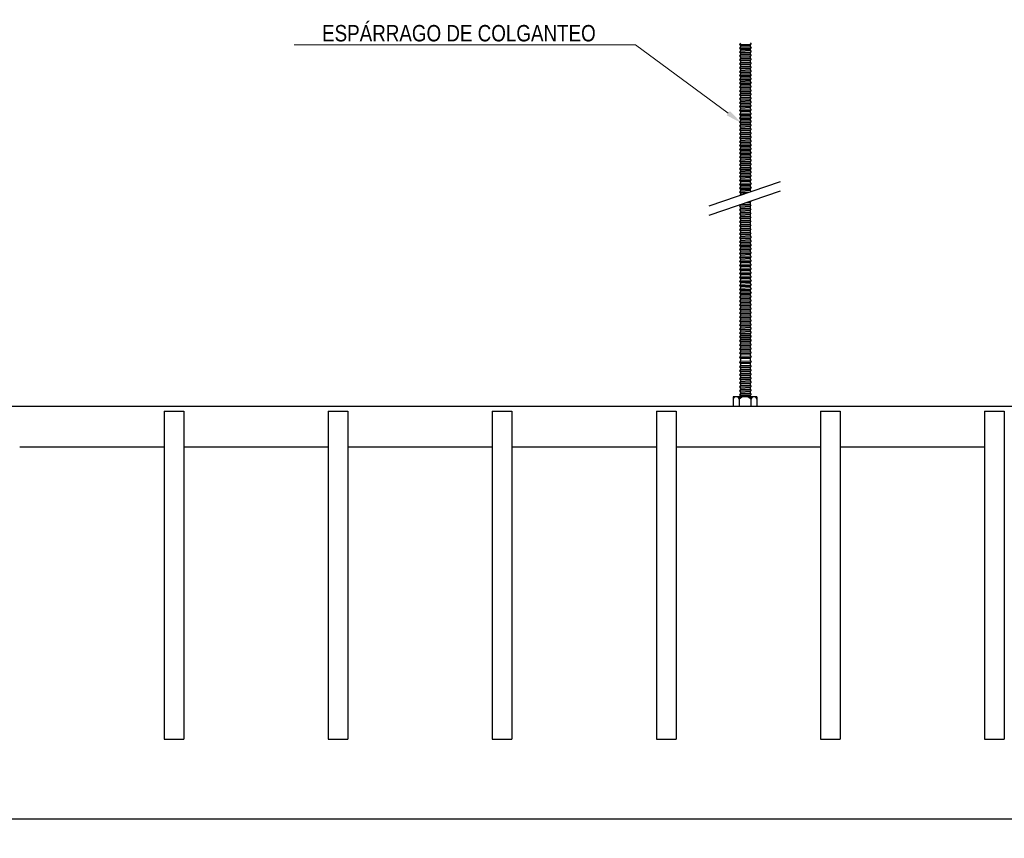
# Model space of a CAD drawing. Header units: millimetres. Extents: x 2538 to 24562, y 4449 to 23795.
# Tile 28 of 256: x 3286 to 3886, y 9633 to 10132. Entities that reach past the tile are written whole.
import ezdxf
from ezdxf import colors
from ezdxf.entities.mleader import LeaderData, LeaderLine
from ezdxf.math import Vec2, Vec3

# ---------------------------------------------------------------- set-up
doc = ezdxf.new("R2010")
doc.units = ezdxf.units.MM
doc.header["$PDMODE"] = 3
doc.linetypes.add('HIDDEN', pattern=[0.375, 0.25, -0.125])
doc.layers.add('_HD_tornillo', color=30, linetype='Continuous')
doc.layers.add('HD021_Text', color=2, linetype='Continuous', lineweight=9)
doc.layers.add('Make2D$Visible$Curves', color=7, linetype='Continuous', true_color=0x000000)
doc.layers.add('MEDIDAS', color=1, linetype='Continuous', true_color=0xff0000)
doc.styles.add('Arial Narrow', font='ARIALN.TTF')
doc.dimstyles.new('HD_DIM', dxfattribs={"dimtxt": 8, "dimasz": 2, "dimexe": 1, "dimexo": 0, "dimgap": 2, "dimtad": 0, "dimdec": 0, "dimzin": 0, "dimdsep": 46, "dimtxsty": 'Standard', "dimcen": 0, "dimclrd": 256, "dimclre": 251, "dimclrt": 7, "dimadec": 0, "dimazin": 0, "dimtp": 0.05, "dimtm": 0.05, "dimtfac": 0.6, "dimtdec": 0, "dimtofl": 0, "dimtmove": 0, "dimatfit": 3, "dimfxl": 1, "dimtolj": 2, "dimtzin": 0, "dimarcsym": 0})

# ---------------------------------------------------------------- blocks, each defined once
blk = doc.blocks.new('*D40')
at = {"layer": 'Defpoints', "color": 0, "transparency": 16777216}
for p in [(2879.65, 9693.57), (5279.65, 9693.57), (5279.65, 9645.16)]:
    blk.add_point(p, dxfattribs=at)
at = {"layer": 'MEDIDAS', "color": 251, "linetype": 'HIDDEN', "lineweight": -2, "transparency": 16777216}
for p, q in [((2879.65, 9693.57), (2879.65, 9644.16)), ((5279.65, 9693.57), (5279.65, 9644.16))]:
    blk.add_line(p, q, dxfattribs=at)
at = {"layer": 'MEDIDAS', "lineweight": -2, "transparency": 16777216}
for p, q in [((2881.65, 9645.16), (4052.32, 9645.16)), ((5277.65, 9645.16), (4106.99, 9645.16))]:
    blk.add_line(p, q, dxfattribs=at)
at = {"layer": 'MEDIDAS', "transparency": 16777216}
for points in [[(2881.65, 9645.49), (2881.65, 9644.82), (2879.65, 9645.16)], [(5277.65, 9645.49), (5277.65, 9644.82), (5279.65, 9645.16)]]:
    blk.add_solid(points, dxfattribs=at)
at = {"layer": 'MEDIDAS', "color": 7, "transparency": 16777216, "insert": (4079.65, 9645.16), "char_height": 8, "attachment_point": 5}
blk.add_mtext('\\A2;2400 mm', dxfattribs=at)

msp = doc.modelspace()

# ---------------------------------------------------------------- linework, layer by layer
at = {"layer": '_HD_tornillo'}
for p, q in [((3724.82, 10117.83), (3724.22, 10117.01)), ((3724.22, 10117.01), (3731.32, 10117.18)), ((3724.22, 10117.01), (3724.82, 10116.33)), ((3724.82, 10116.33), (3730.81, 10116.56)), ((3724.82, 10116.33), (3724.82, 10115.44)), ((3730.81, 10116.56), (3731.32, 10117.18)), ((3730.81, 10116.56), (3730.81, 10115.68)), ((3730.82, 10118.06), (3731.32, 10117.18)), ((3724.82, 10115.44), (3724.22, 10114.63)), ((3724.22, 10114.63), (3731.32, 10114.8)), ((3724.22, 10114.63), (3724.82, 10113.95)), ((3724.82, 10113.16), (3724.22, 10112.35)), ((3724.22, 10112.35), (3731.32, 10112.51)), ((3724.22, 10112.35), (3724.82, 10111.66)), ((3724.82, 10110.8), (3724.22, 10109.99)), ((3724.22, 10109.99), (3731.32, 10110.16)), ((3724.82, 10115.44), (3730.81, 10115.68)), ((3724.82, 10113.95), (3730.81, 10114.18)), ((3724.82, 10113.95), (3724.82, 10113.16)), ((3724.82, 10113.16), (3730.81, 10113.4)), ((3724.82, 10111.66), (3730.81, 10111.9)), ((3724.82, 10111.66), (3724.82, 10110.8)), ((3724.82, 10110.8), (3730.81, 10111.04)), ((3730.81, 10114.18), (3731.32, 10114.8)), ((3730.81, 10114.18), (3730.81, 10113.4)), ((3730.81, 10111.9), (3731.32, 10112.51)), ((3730.81, 10111.9), (3730.81, 10111.04)), ((3730.81, 10109.54), (3731.32, 10110.16)), ((3730.82, 10115.68), (3731.32, 10114.8)), ((3730.82, 10113.4), (3731.32, 10112.51)), ((3730.82, 10111.04), (3731.32, 10110.16)), ((3724.22, 10109.99), (3724.82, 10109.31)), ((3724.82, 10108.44), (3724.22, 10107.62)), ((3724.22, 10107.62), (3731.32, 10107.79)), ((3724.22, 10107.62), (3724.82, 10106.94)), ((3724.82, 10106.02), (3724.22, 10105.21)), ((3724.22, 10105.21), (3731.32, 10105.38)), ((3724.22, 10105.21), (3724.82, 10104.53)), ((3724.82, 10109.31), (3730.81, 10109.54)), ((3724.82, 10109.31), (3724.82, 10108.44)), ((3724.82, 10108.44), (3730.81, 10108.67)), ((3724.82, 10106.94), (3730.81, 10107.17)), ((3724.82, 10106.94), (3724.82, 10106.02)), ((3724.82, 10106.02), (3730.81, 10106.26)), ((3724.82, 10104.53), (3730.81, 10104.76)), ((3724.82, 10104.53), (3724.82, 10103.61)), ((3730.81, 10109.54), (3730.81, 10108.67)), ((3730.81, 10107.17), (3731.32, 10107.79)), ((3730.81, 10107.17), (3730.81, 10106.26)), ((3730.81, 10104.76), (3731.32, 10105.38)), ((3730.81, 10104.76), (3730.81, 10103.85)), ((3730.82, 10108.67), (3731.32, 10107.79)), ((3730.82, 10106.26), (3731.32, 10105.38)), ((3724.82, 10103.61), (3724.22, 10102.8)), ((3724.22, 10102.8), (3731.32, 10102.96)), ((3724.22, 10102.8), (3724.82, 10102.11)), ((3724.82, 10101.2), (3724.22, 10100.38)), ((3724.22, 10100.38), (3731.32, 10100.55)), ((3724.22, 10100.38), (3724.82, 10099.7)), ((3724.82, 10098.79), (3724.22, 10097.97)), ((3724.22, 10097.97), (3731.32, 10098.14)), ((3724.82, 10103.61), (3730.81, 10103.85)), ((3724.82, 10102.11), (3730.81, 10102.35)), ((3724.82, 10102.11), (3724.82, 10101.2)), ((3724.82, 10101.2), (3730.81, 10101.43)), ((3724.82, 10099.7), (3730.81, 10099.94)), ((3724.82, 10099.7), (3724.82, 10098.79)), ((3724.82, 10098.79), (3730.81, 10099.02)), ((3730.81, 10102.35), (3731.32, 10102.96)), ((3730.81, 10102.35), (3730.81, 10101.43)), ((3730.81, 10099.94), (3731.32, 10100.55)), ((3730.81, 10099.94), (3730.81, 10099.02)), ((3730.81, 10097.52), (3731.32, 10098.14)), ((3730.82, 10103.85), (3731.32, 10102.96)), ((3730.82, 10101.44), (3731.32, 10100.55)), ((3730.82, 10099.03), (3731.32, 10098.14)), ((3724.22, 10097.97), (3724.82, 10097.29)), ((3724.82, 10096.41), (3724.22, 10095.59)), ((3724.22, 10095.59), (3731.32, 10095.76)), ((3724.22, 10095.59), (3724.82, 10094.91)), ((3724.82, 10094.12), (3724.22, 10093.31)), ((3724.22, 10093.31), (3731.32, 10093.48)), ((3724.22, 10093.31), (3724.82, 10092.63)), ((3724.82, 10097.29), (3730.81, 10097.52)), ((3724.82, 10097.29), (3724.82, 10096.41)), ((3724.82, 10096.41), (3730.81, 10096.64)), ((3724.82, 10094.91), (3730.81, 10095.14)), ((3724.82, 10094.91), (3724.82, 10094.12)), ((3724.82, 10094.12), (3730.81, 10094.36)), ((3724.82, 10092.63), (3730.81, 10092.86)), ((3724.82, 10092.63), (3724.82, 10091.77)), ((3724.82, 10091.77), (3730.81, 10092)), ((3730.81, 10097.52), (3730.81, 10096.64)), ((3730.81, 10095.14), (3731.32, 10095.76)), ((3730.81, 10095.14), (3730.81, 10094.36)), ((3730.81, 10092.86), (3731.32, 10093.48)), ((3730.81, 10092.86), (3730.81, 10092)), ((3730.82, 10096.64), (3731.32, 10095.76)), ((3730.82, 10094.36), (3731.32, 10093.48)), ((3730.82, 10092), (3731.32, 10091.12)), ((3724.82, 10091.77), (3724.22, 10090.95)), ((3724.22, 10090.95), (3731.32, 10091.12)), ((3724.22, 10090.95), (3724.82, 10090.27)), ((3724.82, 10089.4), (3724.22, 10088.58)), ((3724.22, 10088.58), (3731.32, 10088.75)), ((3724.22, 10088.58), (3724.82, 10087.9)), ((3724.82, 10087.13), (3724.22, 10086.31)), ((3724.22, 10086.31), (3731.32, 10086.48)), ((3724.22, 10086.31), (3724.82, 10085.63)), ((3724.82, 10090.27), (3730.81, 10090.5)), ((3724.82, 10090.27), (3724.82, 10089.4)), ((3724.82, 10089.4), (3730.81, 10089.63)), ((3724.82, 10087.9), (3730.81, 10088.13)), ((3724.82, 10087.9), (3724.82, 10087.13)), ((3724.82, 10087.13), (3730.81, 10087.36)), ((3730.81, 10090.5), (3731.32, 10091.12)), ((3730.81, 10090.5), (3730.81, 10089.63)), ((3730.81, 10088.13), (3731.32, 10088.75)), ((3730.81, 10088.13), (3730.81, 10087.36)), ((3730.81, 10085.87), (3731.32, 10086.48)), ((3730.82, 10089.63), (3731.32, 10088.75)), ((3730.82, 10087.37), (3731.32, 10086.48)), ((3724.82, 10084.59), (3724.22, 10083.78)), ((3724.22, 10083.78), (3731.32, 10083.95)), ((3724.22, 10083.78), (3724.82, 10083.1)), ((3724.82, 10082.31), (3724.22, 10081.49)), ((3724.22, 10081.49), (3731.32, 10081.66)), ((3724.22, 10081.49), (3724.82, 10080.81)), ((3724.82, 10085.63), (3730.81, 10085.87)), ((3724.82, 10085.63), (3724.82, 10084.59)), ((3724.82, 10084.59), (3730.81, 10084.83)), ((3724.82, 10083.1), (3730.81, 10083.33)), ((3724.82, 10083.1), (3724.82, 10082.31)), ((3724.82, 10082.31), (3730.81, 10082.54)), ((3724.82, 10080.81), (3730.81, 10081.05)), ((3724.82, 10080.81), (3724.82, 10079.95)), ((3724.82, 10079.95), (3730.81, 10080.19)), ((3730.81, 10085.87), (3730.81, 10084.83)), ((3730.81, 10083.33), (3731.32, 10083.95)), ((3730.81, 10083.33), (3730.81, 10082.54)), ((3730.81, 10081.05), (3731.32, 10081.66)), ((3730.81, 10081.05), (3730.81, 10080.19)), ((3730.82, 10084.83), (3731.32, 10083.95)), ((3730.82, 10082.55), (3731.32, 10081.66)), ((3730.82, 10080.19), (3731.32, 10079.31)), ((3724.82, 10079.95), (3724.22, 10079.14)), ((3724.22, 10079.14), (3731.32, 10079.31)), ((3724.22, 10079.14), (3724.82, 10078.46)), ((3724.82, 10077.59), (3724.22, 10076.77)), ((3724.22, 10076.77), (3731.32, 10076.94)), ((3724.22, 10076.77), (3724.82, 10076.09)), ((3724.82, 10075.17), (3724.22, 10074.36)), ((3724.22, 10074.36), (3731.32, 10074.53)), ((3724.22, 10074.36), (3724.82, 10073.68)), ((3724.82, 10078.46), (3730.81, 10078.69)), ((3724.82, 10078.46), (3724.82, 10077.59)), ((3724.82, 10077.59), (3730.81, 10077.82)), ((3724.82, 10076.09), (3730.81, 10076.32)), ((3724.82, 10076.09), (3724.82, 10075.17)), ((3724.82, 10075.17), (3730.81, 10075.41)), ((3730.81, 10078.69), (3731.32, 10079.31)), ((3730.81, 10078.69), (3730.81, 10077.82)), ((3730.81, 10076.32), (3731.32, 10076.94)), ((3730.81, 10076.32), (3730.81, 10075.41)), ((3730.81, 10073.91), (3731.32, 10074.53)), ((3730.82, 10077.82), (3731.32, 10076.94)), ((3730.82, 10075.41), (3731.32, 10074.53)), ((3724.82, 10072.79), (3724.22, 10071.97)), ((3724.22, 10071.97), (3731.32, 10072.14)), ((3724.22, 10071.97), (3724.82, 10071.29)), ((3724.82, 10070.51), (3724.22, 10069.69)), ((3724.22, 10069.69), (3731.32, 10069.86)), ((3724.22, 10069.69), (3724.82, 10069.01)), ((3724.82, 10068.15), (3724.22, 10067.33)), ((3724.82, 10073.68), (3730.81, 10073.91)), ((3724.82, 10073.68), (3724.82, 10072.79)), ((3724.82, 10072.79), (3730.81, 10073.02)), ((3724.82, 10071.29), (3730.81, 10071.53)), ((3724.82, 10071.29), (3724.82, 10070.51)), ((3724.82, 10070.51), (3730.81, 10070.74)), ((3724.82, 10069.01), (3730.81, 10069.24)), ((3724.82, 10069.01), (3724.82, 10068.15)), ((3724.82, 10068.15), (3730.81, 10068.38)), ((3730.81, 10073.91), (3730.81, 10073.02)), ((3730.81, 10071.53), (3731.32, 10072.14)), ((3730.81, 10071.53), (3730.81, 10070.74)), ((3730.81, 10069.24), (3731.32, 10069.86)), ((3730.81, 10069.24), (3730.81, 10068.38)), ((3730.82, 10073.03), (3731.32, 10072.14)), ((3730.82, 10070.75), (3731.32, 10069.86)), ((3730.82, 10068.39), (3731.32, 10067.5)), ((3724.22, 10067.33), (3731.32, 10067.5)), ((3724.22, 10067.33), (3724.82, 10066.65)), ((3724.82, 10065.78), (3724.22, 10064.97)), ((3724.22, 10064.97), (3731.32, 10065.13)), ((3724.22, 10064.97), (3724.82, 10064.28)), ((3724.82, 10063.37), (3724.22, 10062.55)), ((3724.22, 10062.55), (3731.32, 10062.72)), ((3724.22, 10062.55), (3724.82, 10061.87)), ((3724.82, 10066.65), (3730.81, 10066.89)), ((3724.82, 10066.65), (3724.82, 10065.78)), ((3724.82, 10065.78), (3730.81, 10066.02)), ((3724.82, 10064.28), (3730.81, 10064.52)), ((3724.82, 10064.28), (3724.82, 10063.37)), ((3724.82, 10063.37), (3730.81, 10063.6)), ((3724.82, 10061.87), (3730.81, 10062.11)), ((3730.81, 10066.89), (3731.32, 10067.5)), ((3730.81, 10066.89), (3730.81, 10066.02)), ((3730.81, 10064.52), (3731.32, 10065.13)), ((3730.81, 10064.52), (3730.81, 10063.6)), ((3730.81, 10062.11), (3731.32, 10062.72)), ((3730.81, 10062.11), (3730.81, 10061.19)), ((3730.82, 10066.02), (3731.32, 10065.13)), ((3730.82, 10063.61), (3731.32, 10062.72)), ((3724.82, 10060.96), (3724.22, 10060.14)), ((3724.22, 10060.14), (3731.32, 10060.31)), ((3724.22, 10060.14), (3724.82, 10059.46)), ((3724.82, 10058.55), (3724.22, 10057.73)), ((3724.22, 10057.73), (3731.32, 10057.9)), ((3724.22, 10057.73), (3724.82, 10057.05)), ((3724.82, 10056.14), (3724.22, 10055.32)), ((3724.82, 10061.87), (3724.82, 10060.96)), ((3724.82, 10060.96), (3730.81, 10061.19)), ((3724.82, 10059.46), (3730.81, 10059.69)), ((3724.82, 10059.46), (3724.82, 10058.55)), ((3724.82, 10058.55), (3730.81, 10058.78)), ((3724.82, 10057.05), (3730.81, 10057.28)), ((3724.82, 10057.05), (3724.82, 10056.14)), ((3724.82, 10056.14), (3730.81, 10056.37)), ((3730.81, 10059.69), (3731.32, 10060.31)), ((3730.81, 10059.69), (3730.81, 10058.78)), ((3730.81, 10057.28), (3731.32, 10057.9)), ((3730.81, 10057.28), (3730.81, 10056.37)), ((3730.82, 10061.2), (3731.32, 10060.31)), ((3730.82, 10058.78), (3731.32, 10057.9)), ((3730.82, 10056.37), (3731.32, 10055.49)), ((3724.22, 10055.32), (3731.32, 10055.49)), ((3724.22, 10055.32), (3724.82, 10054.64)), ((3724.82, 10053.75), (3724.22, 10052.94)), ((3724.22, 10052.94), (3731.32, 10053.11)), ((3724.22, 10052.94), (3724.82, 10052.26)), ((3724.82, 10051.47), (3724.22, 10050.65)), ((3724.22, 10050.65), (3731.32, 10050.82)), ((3724.22, 10050.65), (3724.82, 10049.97)), ((3724.82, 10054.64), (3730.81, 10054.87)), ((3724.82, 10054.64), (3724.82, 10053.75)), ((3724.82, 10053.75), (3730.81, 10053.99)), ((3724.82, 10052.26), (3730.81, 10052.49)), ((3724.82, 10052.26), (3724.82, 10051.47)), ((3724.82, 10051.47), (3730.81, 10051.7)), ((3724.82, 10049.97), (3730.81, 10050.21)), ((3730.81, 10054.87), (3731.32, 10055.49)), ((3730.81, 10054.87), (3730.81, 10053.99)), ((3730.81, 10052.49), (3731.32, 10053.11)), ((3730.81, 10052.49), (3730.81, 10051.7)), ((3730.81, 10050.21), (3731.32, 10050.82)), ((3730.81, 10050.21), (3730.81, 10049.35)), ((3730.82, 10053.99), (3731.32, 10053.11)), ((3730.82, 10051.71), (3731.32, 10050.82)), ((3724.82, 10049.11), (3724.22, 10048.3)), ((3724.22, 10048.3), (3731.32, 10048.46)), ((3724.22, 10048.3), (3724.82, 10047.61)), ((3724.82, 10046.74), (3724.22, 10045.93)), ((3724.22, 10045.93), (3731.32, 10046.1)), ((3724.22, 10045.93), (3724.82, 10045.25)), ((3724.82, 10044.48), (3724.22, 10043.66)), ((3724.82, 10049.97), (3724.82, 10049.11)), ((3724.82, 10049.11), (3730.81, 10049.35)), ((3724.82, 10047.61), (3730.81, 10047.85)), ((3724.82, 10047.61), (3724.82, 10046.74)), ((3724.82, 10046.74), (3730.81, 10046.98)), ((3724.82, 10045.25), (3730.81, 10045.48)), ((3724.82, 10045.25), (3724.82, 10044.48)), ((3724.82, 10044.48), (3730.81, 10044.71)), ((3730.81, 10047.85), (3731.32, 10048.46)), ((3730.81, 10047.85), (3730.81, 10046.98)), ((3730.81, 10045.48), (3731.32, 10046.1)), ((3730.81, 10045.48), (3730.81, 10044.71)), ((3730.82, 10049.35), (3731.32, 10048.46)), ((3730.82, 10046.98), (3731.32, 10046.1)), ((3730.82, 10044.71), (3731.32, 10043.83)), ((3724.22, 10043.66), (3731.32, 10043.83)), ((3724.22, 10043.66), (3724.82, 10042.98)), ((3724.82, 10041.94), (3724.22, 10041.12)), ((3724.22, 10041.12), (3731.32, 10041.29)), ((3724.22, 10041.12), (3724.82, 10040.44)), ((3724.82, 10039.66), (3724.22, 10038.84)), ((3724.22, 10038.84), (3731.32, 10039.01)), ((3724.22, 10038.84), (3724.82, 10038.16)), ((3724.82, 10042.98), (3730.81, 10043.21)), ((3724.82, 10042.98), (3724.82, 10041.94)), ((3724.82, 10041.94), (3730.81, 10042.17)), ((3724.82, 10040.44), (3730.81, 10040.68)), ((3724.82, 10040.44), (3724.82, 10039.66)), ((3724.82, 10039.66), (3730.81, 10039.89)), ((3724.82, 10038.16), (3730.81, 10038.39)), ((3724.82, 10038.16), (3724.82, 10037.3)), ((3730.81, 10043.21), (3731.32, 10043.83)), ((3730.81, 10043.21), (3730.81, 10042.17)), ((3730.81, 10040.68), (3731.32, 10041.29)), ((3730.81, 10040.68), (3730.81, 10039.89)), ((3730.81, 10038.39), (3731.32, 10039.01)), ((3730.81, 10038.39), (3730.81, 10037.53)), ((3730.82, 10042.18), (3731.32, 10041.29)), ((3730.82, 10039.9), (3731.32, 10039.01)), ((3705.76, 10018.55), (3749.28, 10033.55)), ((3724.82, 10037.3), (3724.22, 10036.48)), ((3724.22, 10036.48), (3731.32, 10036.65)), ((3724.22, 10036.48), (3724.82, 10035.8)), ((3724.82, 10034.93), (3724.22, 10034.12)), ((3724.22, 10034.12), (3731.32, 10034.28)), ((3724.22, 10034.12), (3724.82, 10033.43)), ((3724.82, 10032.52), (3724.22, 10031.7)), ((3724.82, 10037.3), (3730.81, 10037.53)), ((3724.82, 10035.8), (3730.81, 10036.04)), ((3724.82, 10035.8), (3724.82, 10034.93)), ((3724.82, 10034.93), (3730.81, 10035.17)), ((3724.82, 10033.43), (3730.81, 10033.67)), ((3724.82, 10033.43), (3724.82, 10032.52)), ((3724.82, 10032.52), (3730.81, 10032.75)), ((3730.81, 10036.04), (3731.32, 10036.65)), ((3730.81, 10036.04), (3730.81, 10035.17)), ((3730.81, 10033.67), (3731.32, 10034.28)), ((3730.81, 10033.67), (3730.81, 10032.75)), ((3730.82, 10037.54), (3731.32, 10036.65)), ((3730.82, 10035.17), (3731.32, 10034.28)), ((3730.82, 10032.76), (3731.32, 10031.87)), ((3705.76, 10012.88), (3749.28, 10027.88)), ((3724.22, 10031.7), (3731.32, 10031.87)), ((3724.22, 10031.7), (3724.82, 10031.02)), ((3724.82, 10030.14), (3724.22, 10029.32)), ((3724.22, 10029.32), (3731.32, 10029.49)), ((3724.22, 10029.32), (3724.82, 10028.64)), ((3724.82, 10027.86), (3724.22, 10027.04)), ((3724.22, 10027.04), (3730.85, 10027.2)), ((3724.22, 10027.04), (3724.82, 10026.36)), ((3724.82, 10031.02), (3730.81, 10031.26)), ((3724.82, 10031.02), (3724.82, 10030.14)), ((3724.82, 10030.14), (3730.81, 10030.37)), ((3724.82, 10028.64), (3730.81, 10028.87)), ((3724.82, 10028.64), (3724.82, 10027.86)), ((3724.82, 10027.86), (3730.81, 10028.09)), ((3724.82, 10026.36), (3728.87, 10026.52)), ((3724.82, 10026.36), (3724.82, 10025.5)), ((3730.81, 10031.26), (3731.32, 10031.87)), ((3730.81, 10031.26), (3730.81, 10030.37)), ((3730.81, 10028.87), (3731.32, 10029.49)), ((3730.81, 10028.87), (3730.81, 10028.09)), ((3730.82, 10030.37), (3731.32, 10029.49)), ((3730.82, 10028.09), (3731.25, 10027.33)), ((3724.82, 10025.5), (3724.45, 10024.99)), ((3724.82, 10025.5), (3726.06, 10025.54)), ((3727.9, 10020.51), (3730.76, 10020.58)), ((3729.79, 10021.16), (3731.27, 10021.2)), ((3730.76, 10020.58), (3731.27, 10021.2)), ((3730.76, 10020.58), (3730.76, 10019.64)), ((3731.05, 10021.59), (3731.27, 10021.2)), ((3724.79, 10019.42), (3724.19, 10018.6)), ((3724.19, 10018.6), (3731.29, 10018.77)), ((3724.19, 10018.6), (3724.79, 10017.92)), ((3724.8, 10016.99), (3724.2, 10016.17)), ((3724.2, 10016.17), (3731.29, 10016.34)), ((3724.2, 10016.17), (3724.8, 10015.49)), ((3724.8, 10014.55), (3724.2, 10013.74)), ((3724.79, 10019.42), (3730.78, 10019.65)), ((3724.79, 10017.92), (3730.78, 10018.15)), ((3724.79, 10017.92), (3724.79, 10016.98)), ((3724.8, 10016.99), (3730.79, 10017.22)), ((3724.8, 10015.49), (3730.79, 10015.72)), ((3724.8, 10015.49), (3724.8, 10014.55)), ((3724.8, 10014.55), (3730.79, 10014.79)), ((3730.78, 10018.15), (3731.29, 10018.77)), ((3730.78, 10018.15), (3730.78, 10017.22)), ((3730.79, 10019.65), (3731.29, 10018.77)), ((3730.79, 10015.72), (3731.29, 10016.34)), ((3730.79, 10015.72), (3730.79, 10014.79)), ((3730.8, 10017.22), (3731.29, 10016.34)), ((3730.8, 10014.79), (3731.29, 10013.9)), ((3724.2, 10013.74), (3731.29, 10013.9)), ((3724.2, 10013.74), (3724.8, 10013.05)), ((3724.8, 10012.14), (3724.2, 10011.32)), ((3724.2, 10011.32), (3731.29, 10011.49)), ((3724.2, 10011.32), (3724.8, 10010.64)), ((3724.8, 10009.73), (3724.2, 10008.91)), ((3724.2, 10008.91), (3731.29, 10009.08)), ((3724.2, 10008.91), (3724.8, 10008.23)), ((3724.8, 10013.05), (3730.79, 10013.29)), ((3724.8, 10013.05), (3724.8, 10012.14)), ((3724.8, 10012.14), (3730.79, 10012.37)), ((3724.8, 10010.64), (3730.79, 10010.88)), ((3724.8, 10010.64), (3724.8, 10009.73)), ((3724.8, 10009.73), (3730.79, 10009.96)), ((3724.8, 10008.23), (3730.79, 10008.46)), ((3724.8, 10008.23), (3724.8, 10007.3)), ((3730.79, 10013.29), (3731.29, 10013.9)), ((3730.79, 10013.29), (3730.79, 10012.37)), ((3730.79, 10010.88), (3731.29, 10011.49)), ((3730.79, 10010.88), (3730.79, 10009.96)), ((3730.79, 10008.46), (3731.29, 10009.08)), ((3730.79, 10008.46), (3730.79, 10007.53)), ((3730.8, 10012.38), (3731.29, 10011.49)), ((3730.8, 10009.97), (3731.29, 10009.08)), ((3724.8, 10007.3), (3724.2, 10006.48)), ((3724.2, 10006.48), (3731.29, 10006.65)), ((3724.2, 10006.48), (3724.8, 10005.8)), ((3724.8, 10004.88), (3724.2, 10004.07)), ((3724.2, 10004.07), (3731.29, 10004.24)), ((3724.2, 10004.07), (3724.8, 10003.39)), ((3724.8, 10002.45), (3724.2, 10001.63)), ((3724.8, 10007.3), (3730.79, 10007.53)), ((3724.8, 10005.8), (3730.79, 10006.03)), ((3724.8, 10005.8), (3724.8, 10004.88)), ((3724.8, 10004.88), (3730.79, 10005.12)), ((3724.8, 10003.39), (3730.79, 10003.62)), ((3724.8, 10003.39), (3724.8, 10002.45)), ((3724.8, 10002.45), (3730.79, 10002.68)), ((3730.79, 10006.03), (3731.29, 10006.65)), ((3730.79, 10006.03), (3730.79, 10005.12)), ((3730.79, 10003.62), (3731.29, 10004.24)), ((3730.79, 10003.62), (3730.79, 10002.68)), ((3730.8, 10007.53), (3731.29, 10006.65)), ((3730.8, 10005.12), (3731.29, 10004.24)), ((3730.8, 10002.69), (3731.29, 10001.8)), ((3724.2, 10001.63), (3731.29, 10001.8)), ((3724.2, 10001.63), (3724.8, 10000.95)), ((3724.82, 10000.04), (3724.21, 9999.23)), ((3724.21, 9999.23), (3731.31, 9999.4)), ((3724.21, 9999.23), (3724.82, 9998.55)), ((3724.82, 9997.61), (3724.21, 9996.79)), ((3724.21, 9996.79), (3731.31, 9996.96)), ((3724.21, 9996.79), (3724.82, 9996.11)), ((3724.8, 10000.95), (3730.79, 10001.19)), ((3724.8, 10000.95), (3724.8, 10000.04)), ((3724.82, 10000.04), (3730.81, 10000.28)), ((3724.82, 9998.55), (3730.81, 9998.78)), ((3724.82, 9998.55), (3724.82, 9997.61)), ((3724.82, 9997.61), (3730.81, 9997.84)), ((3724.82, 9996.11), (3730.81, 9996.35)), ((3724.82, 9996.11), (3724.82, 9995.2)), ((3730.79, 10001.19), (3731.29, 10001.8)), ((3730.79, 10001.19), (3730.79, 10000.27)), ((3730.81, 10000.28), (3731.31, 9999.4)), ((3730.81, 9998.78), (3731.31, 9999.4)), ((3730.81, 9998.78), (3730.81, 9997.84)), ((3730.81, 9997.85), (3731.31, 9996.96)), ((3730.81, 9996.35), (3731.31, 9996.96)), ((3730.81, 9996.35), (3730.81, 9995.43)), ((3724.82, 9995.2), (3724.21, 9994.38)), ((3724.21, 9994.38), (3731.31, 9994.55)), ((3724.21, 9994.38), (3724.82, 9993.7)), ((3724.82, 9992.79), (3724.21, 9991.97)), ((3724.21, 9991.97), (3731.31, 9992.14)), ((3724.21, 9991.97), (3724.82, 9991.29)), ((3724.82, 9990.35), (3724.21, 9989.54)), ((3724.82, 9995.2), (3730.81, 9995.43)), ((3724.82, 9993.7), (3730.81, 9993.93)), ((3724.82, 9993.7), (3724.82, 9992.79)), ((3724.82, 9992.79), (3730.81, 9993.02)), ((3724.82, 9991.29), (3730.81, 9991.52)), ((3724.82, 9991.29), (3724.82, 9990.35)), ((3724.82, 9990.35), (3730.81, 9990.59)), ((3730.81, 9995.44), (3731.31, 9994.55)), ((3730.81, 9993.93), (3731.31, 9994.55)), ((3730.81, 9993.93), (3730.81, 9993.02)), ((3730.81, 9993.02), (3731.31, 9992.14)), ((3730.81, 9991.52), (3731.31, 9992.14)), ((3730.81, 9991.52), (3730.81, 9990.59)), ((3730.81, 9990.59), (3731.31, 9989.71)), ((3724.21, 9989.54), (3731.31, 9989.71)), ((3724.21, 9989.54), (3724.82, 9988.86)), ((3724.82, 9987.94), (3724.21, 9987.13)), ((3724.21, 9987.13), (3731.31, 9987.29)), ((3724.21, 9987.13), (3724.82, 9986.44)), ((3724.82, 9985.51), (3724.21, 9984.69)), ((3724.21, 9984.69), (3731.31, 9984.86)), ((3724.21, 9984.69), (3724.82, 9984.01)), ((3724.82, 9988.86), (3730.81, 9989.09)), ((3724.82, 9988.86), (3724.82, 9987.94)), ((3724.82, 9987.94), (3730.81, 9988.17)), ((3724.82, 9986.44), (3730.81, 9986.68)), ((3724.82, 9986.44), (3724.82, 9985.51)), ((3724.82, 9985.51), (3730.81, 9985.74)), ((3724.82, 9984.01), (3730.81, 9984.24)), ((3724.82, 9984.01), (3724.82, 9983.1)), ((3730.81, 9989.09), (3731.31, 9989.71)), ((3730.81, 9989.09), (3730.81, 9988.17)), ((3730.81, 9988.18), (3731.31, 9987.29)), ((3730.81, 9986.68), (3731.31, 9987.29)), ((3730.81, 9986.68), (3730.81, 9985.74)), ((3730.81, 9985.74), (3731.31, 9984.86)), ((3730.81, 9984.24), (3731.31, 9984.86)), ((3730.81, 9984.24), (3730.81, 9983.33)), ((3724.82, 9983.1), (3724.22, 9982.28)), ((3724.22, 9982.28), (3731.32, 9982.45)), ((3724.22, 9982.28), (3724.82, 9981.6)), ((3724.82, 9980.67), (3724.22, 9979.85)), ((3724.22, 9979.85), (3731.32, 9980.02)), ((3724.22, 9979.85), (3724.82, 9979.17)), ((3724.82, 9978.25), (3724.22, 9977.44)), ((3724.82, 9983.1), (3730.81, 9983.33)), ((3724.82, 9981.6), (3730.81, 9981.84)), ((3724.82, 9981.6), (3724.82, 9980.67)), ((3724.82, 9980.67), (3730.81, 9980.9)), ((3724.82, 9979.17), (3730.81, 9979.4)), ((3724.82, 9979.17), (3724.82, 9978.25)), ((3724.82, 9978.25), (3730.81, 9978.49)), ((3730.81, 9981.84), (3731.32, 9982.45)), ((3730.81, 9981.84), (3730.81, 9980.9)), ((3730.81, 9979.4), (3731.32, 9980.02)), ((3730.81, 9979.4), (3730.81, 9978.49)), ((3730.82, 9983.34), (3731.32, 9982.45)), ((3730.82, 9980.9), (3731.32, 9980.02)), ((3730.82, 9978.49), (3731.32, 9977.61)), ((3724.22, 9977.44), (3731.32, 9977.61)), ((3724.22, 9977.44), (3724.82, 9976.76)), ((3724.82, 9975.84), (3724.22, 9975.03)), ((3724.22, 9975.03), (3731.32, 9975.19)), ((3724.22, 9975.03), (3724.82, 9974.34)), ((3724.82, 9973.41), (3724.22, 9972.59)), ((3724.22, 9972.59), (3731.32, 9972.76)), ((3724.22, 9972.59), (3724.82, 9971.91)), ((3724.82, 9976.76), (3730.81, 9976.99)), ((3724.82, 9976.76), (3724.82, 9975.84)), ((3724.82, 9975.84), (3730.81, 9976.08)), ((3724.82, 9974.34), (3730.81, 9974.58)), ((3724.82, 9974.34), (3724.82, 9973.41)), ((3724.82, 9973.41), (3730.81, 9973.64)), ((3724.82, 9971.91), (3730.81, 9972.14)), ((3730.81, 9976.99), (3731.32, 9977.61)), ((3730.81, 9976.99), (3730.81, 9976.08)), ((3730.81, 9974.58), (3731.32, 9975.19)), ((3730.81, 9974.58), (3730.81, 9973.64)), ((3730.81, 9972.14), (3731.32, 9972.76)), ((3730.81, 9972.14), (3730.81, 9971.23)), ((3730.82, 9976.08), (3731.32, 9975.19)), ((3730.82, 9973.65), (3731.32, 9972.76)), ((3724.82, 9971), (3724.22, 9970.18)), ((3724.22, 9970.18), (3731.32, 9970.35)), ((3724.22, 9970.18), (3724.82, 9969.5)), ((3724.82, 9968.56), (3724.22, 9967.75)), ((3724.22, 9967.75), (3731.32, 9967.91)), ((3724.22, 9967.75), (3724.82, 9967.06)), ((3724.82, 9966.15), (3724.22, 9965.33)), ((3724.82, 9971.91), (3724.82, 9971)), ((3724.82, 9971), (3730.81, 9971.23)), ((3724.82, 9969.5), (3730.81, 9969.73)), ((3724.82, 9969.5), (3724.82, 9968.56)), ((3724.82, 9968.56), (3730.81, 9968.8)), ((3724.82, 9967.06), (3730.81, 9967.3)), ((3724.82, 9967.06), (3724.82, 9966.15)), ((3724.82, 9966.15), (3730.81, 9966.38)), ((3730.81, 9969.73), (3731.32, 9970.35)), ((3730.81, 9969.73), (3730.81, 9968.8)), ((3730.81, 9967.3), (3731.32, 9967.91)), ((3730.81, 9967.3), (3730.81, 9966.38)), ((3730.82, 9971.23), (3731.32, 9970.35)), ((3730.82, 9968.8), (3731.32, 9967.91)), ((3730.82, 9966.39), (3731.32, 9965.5)), ((3724.22, 9965.33), (3731.32, 9965.5)), ((3724.22, 9965.33), (3724.82, 9964.65)), ((3724.82, 9963.74), (3724.22, 9962.92)), ((3724.22, 9962.92), (3731.32, 9963.09)), ((3724.22, 9962.92), (3724.82, 9962.24)), ((3724.82, 9961.3), (3724.22, 9960.49)), ((3724.22, 9960.49), (3731.32, 9960.66)), ((3724.22, 9960.49), (3724.82, 9959.81)), ((3724.82, 9964.65), (3730.81, 9964.89)), ((3724.82, 9964.65), (3724.82, 9963.74)), ((3724.82, 9963.74), (3730.81, 9963.97)), ((3724.82, 9962.24), (3730.81, 9962.47)), ((3724.82, 9962.24), (3724.82, 9961.3)), ((3724.82, 9961.3), (3730.81, 9961.54)), ((3724.82, 9959.81), (3730.81, 9960.04)), ((3730.81, 9964.89), (3731.32, 9965.5)), ((3730.81, 9964.89), (3730.81, 9963.97)), ((3730.81, 9962.47), (3731.32, 9963.09)), ((3730.81, 9962.47), (3730.81, 9961.54)), ((3730.81, 9960.04), (3731.32, 9960.66)), ((3730.81, 9960.04), (3730.81, 9959.13)), ((3730.82, 9963.98), (3731.32, 9963.09)), ((3730.82, 9961.54), (3731.32, 9960.66)), ((3724.82, 9958.89), (3724.22, 9958.08)), ((3724.22, 9958.08), (3731.32, 9958.25)), ((3724.22, 9958.08), (3724.82, 9957.4)), ((3724.82, 9956.48), (3724.22, 9955.66)), ((3724.22, 9955.66), (3731.32, 9955.83)), ((3724.22, 9955.66), (3724.82, 9954.98)), ((3724.82, 9954.05), (3724.22, 9953.23)), ((3724.82, 9959.81), (3724.82, 9958.89)), ((3724.82, 9958.89), (3730.81, 9959.13)), ((3724.82, 9957.4), (3730.81, 9957.63)), ((3724.82, 9957.4), (3724.82, 9956.48)), ((3724.82, 9956.48), (3730.81, 9956.71)), ((3724.82, 9954.98), (3730.81, 9955.22)), ((3724.82, 9954.98), (3724.82, 9954.05)), ((3724.82, 9954.05), (3730.81, 9954.28)), ((3730.81, 9957.63), (3731.32, 9958.25)), ((3730.81, 9957.63), (3730.81, 9956.71)), ((3730.81, 9955.22), (3731.32, 9955.83)), ((3730.81, 9955.22), (3730.81, 9954.28)), ((3730.82, 9959.13), (3731.32, 9958.25)), ((3730.82, 9956.72), (3731.32, 9955.83)), ((3730.82, 9954.28), (3731.32, 9953.4)), ((3724.22, 9953.23), (3731.32, 9953.4)), ((3724.22, 9953.23), (3724.82, 9952.55)), ((3724.82, 9951.64), (3724.22, 9950.82)), ((3724.22, 9950.82), (3731.32, 9950.99)), ((3724.22, 9950.82), (3724.82, 9950.14)), ((3724.82, 9949.2), (3724.22, 9948.39)), ((3724.22, 9948.39), (3731.32, 9948.55)), ((3724.22, 9948.39), (3724.82, 9947.7)), ((3724.82, 9952.55), (3730.81, 9952.78)), ((3724.82, 9952.55), (3724.82, 9951.64)), ((3724.82, 9951.64), (3730.81, 9951.87)), ((3724.82, 9950.14), (3730.81, 9950.37)), ((3724.82, 9950.14), (3724.82, 9949.2)), ((3724.82, 9949.2), (3730.81, 9949.43)), ((3730.81, 9952.78), (3731.32, 9953.4)), ((3730.81, 9952.78), (3730.81, 9951.87)), ((3730.81, 9950.37), (3731.32, 9950.99)), ((3730.81, 9950.37), (3730.81, 9949.43)), ((3730.81, 9947.94), (3731.32, 9948.55)), ((3730.82, 9951.87), (3731.32, 9950.99)), ((3730.82, 9949.44), (3731.32, 9948.55)), ((3724.82, 9946.79), (3724.22, 9945.97)), ((3724.22, 9945.97), (3731.32, 9946.14)), ((3724.22, 9945.97), (3724.82, 9945.29)), ((3724.82, 9944.38), (3724.22, 9943.56)), ((3724.22, 9943.56), (3731.32, 9943.73)), ((3724.22, 9943.56), (3724.82, 9942.88)), ((3724.82, 9947.7), (3730.81, 9947.94)), ((3724.82, 9947.7), (3724.82, 9946.79)), ((3724.82, 9946.79), (3730.81, 9947.02)), ((3724.82, 9945.29), (3730.81, 9945.53)), ((3724.82, 9945.29), (3724.82, 9944.38)), ((3724.82, 9944.38), (3730.81, 9944.61)), ((3724.82, 9942.88), (3730.81, 9943.11)), ((3724.82, 9942.88), (3724.82, 9941.94)), ((3724.82, 9941.94), (3730.81, 9942.18)), ((3730.81, 9947.94), (3730.81, 9947.02)), ((3730.81, 9945.53), (3731.32, 9946.14)), ((3730.81, 9945.53), (3730.81, 9944.61)), ((3730.81, 9943.11), (3731.32, 9943.73)), ((3730.81, 9943.11), (3730.81, 9942.18)), ((3730.82, 9947.03), (3731.32, 9946.14)), ((3730.82, 9944.62), (3731.32, 9943.73)), ((3730.82, 9942.18), (3731.32, 9941.3)), ((3724.82, 9941.94), (3724.22, 9941.13)), ((3724.22, 9941.13), (3731.32, 9941.3)), ((3724.22, 9941.13), (3724.82, 9940.45)), ((3724.82, 9939.53), (3724.22, 9938.72)), ((3724.22, 9938.72), (3731.32, 9938.88)), ((3724.22, 9938.72), (3724.82, 9938.03)), ((3724.82, 9937.12), (3724.22, 9936.3)), ((3724.22, 9936.3), (3731.32, 9936.47)), ((3724.22, 9936.3), (3724.82, 9935.62)), ((3724.82, 9940.45), (3730.81, 9940.68)), ((3724.82, 9940.45), (3724.82, 9939.53)), ((3724.82, 9939.53), (3730.81, 9939.77)), ((3724.82, 9938.03), (3730.81, 9938.27)), ((3724.82, 9938.03), (3724.82, 9937.12)), ((3724.82, 9937.12), (3730.81, 9937.35)), ((3730.81, 9940.68), (3731.32, 9941.3)), ((3730.81, 9940.68), (3730.81, 9939.77)), ((3730.81, 9938.27), (3731.32, 9938.88)), ((3730.81, 9938.27), (3730.81, 9937.35)), ((3730.81, 9935.86), (3731.32, 9936.47)), ((3730.82, 9939.77), (3731.32, 9938.88)), ((3730.82, 9937.36), (3731.32, 9936.47)), ((3724.82, 9934.55), (3724.22, 9933.74)), ((3724.22, 9933.74), (3731.32, 9933.91)), ((3724.22, 9933.74), (3724.82, 9933.06)), ((3724.82, 9932.12), (3724.22, 9931.3)), ((3724.22, 9931.3), (3731.32, 9931.47)), ((3724.22, 9931.3), (3724.82, 9930.62)), ((3724.82, 9935.62), (3730.81, 9935.86)), ((3724.82, 9935.62), (3724.82, 9934.55)), ((3724.82, 9934.55), (3730.81, 9934.79)), ((3724.82, 9933.06), (3730.81, 9933.29)), ((3724.82, 9933.06), (3724.82, 9932.12)), ((3724.82, 9932.12), (3730.81, 9932.35)), ((3724.82, 9930.62), (3730.81, 9930.86)), ((3724.82, 9930.62), (3724.82, 9929.71)), ((3730.81, 9935.86), (3730.81, 9934.79)), ((3730.81, 9933.29), (3731.32, 9933.91)), ((3730.81, 9933.29), (3730.81, 9932.35)), ((3730.81, 9930.86), (3731.32, 9931.47)), ((3730.81, 9930.86), (3730.81, 9929.94)), ((3730.82, 9934.79), (3731.32, 9933.91)), ((3730.82, 9932.36), (3731.32, 9931.47)), ((3724.82, 9929.71), (3724.22, 9928.89)), ((3724.22, 9928.89), (3731.32, 9929.06)), ((3724.22, 9928.89), (3724.82, 9928.21)), ((3724.82, 9927.3), (3724.22, 9926.22)), ((3724.22, 9926.22), (3731.32, 9926.38)), ((3724.22, 9926.22), (3724.82, 9925.53)), ((3724.82, 9924.22), (3724.22, 9923.21)), ((3724.82, 9929.71), (3730.81, 9929.94)), ((3724.82, 9928.21), (3730.81, 9928.44)), ((3724.82, 9928.21), (3724.82, 9927.3)), ((3724.82, 9927.03), (3730.81, 9927.27)), ((3724.82, 9925.53), (3730.81, 9925.77)), ((3724.82, 9925.53), (3724.82, 9924.22)), ((3724.82, 9924.02), (3730.81, 9924.26)), ((3730.81, 9928.44), (3731.32, 9929.06)), ((3730.81, 9928.44), (3730.81, 9927.53)), ((3730.81, 9925.77), (3731.32, 9926.38)), ((3730.81, 9925.77), (3730.81, 9924.46)), ((3730.82, 9929.95), (3731.32, 9929.06)), ((3730.82, 9927.53), (3731.32, 9926.38)), ((3730.82, 9924.46), (3731.32, 9923.38)), ((3724.22, 9923.21), (3731.32, 9923.38)), ((3724.22, 9923.21), (3724.82, 9922.53)), ((3724.82, 9921.35), (3724.22, 9920.53)), ((3724.22, 9920.53), (3731.32, 9920.7)), ((3724.22, 9920.53), (3724.82, 9919.85)), ((3724.82, 9918.94), (3724.22, 9918.12)), ((3724.22, 9918.12), (3731.32, 9918.29)), ((3724.22, 9918.12), (3724.82, 9917.44)), ((3724.82, 9922.53), (3730.81, 9922.76)), ((3724.82, 9922.53), (3724.82, 9921.35)), ((3724.82, 9921.35), (3730.81, 9921.58)), ((3724.82, 9919.85), (3730.81, 9920.08)), ((3724.82, 9919.85), (3724.82, 9918.94)), ((3724.82, 9918.94), (3730.81, 9919.17)), ((3730.81, 9922.76), (3731.32, 9923.38)), ((3730.81, 9922.76), (3730.81, 9921.58)), ((3730.81, 9920.08), (3731.32, 9920.7)), ((3730.81, 9920.08), (3730.81, 9919.17)), ((3730.81, 9917.67), (3731.32, 9918.29)), ((3730.82, 9921.59), (3731.32, 9920.7)), ((3730.82, 9919.17), (3731.32, 9918.29)), ((3724.82, 9916.5), (3724.22, 9915.69)), ((3724.22, 9915.69), (3731.32, 9915.86)), ((3724.22, 9915.69), (3724.82, 9915.01)), ((3724.82, 9914.09), (3724.22, 9913.27)), ((3724.22, 9913.27), (3731.32, 9913.44)), ((3724.22, 9913.27), (3724.82, 9912.59)), ((3724.82, 9917.44), (3730.81, 9917.67)), ((3724.82, 9917.44), (3724.82, 9916.5)), ((3724.82, 9916.5), (3730.81, 9916.74)), ((3724.82, 9915.01), (3730.81, 9915.24)), ((3724.82, 9915.01), (3724.82, 9914.09)), ((3724.82, 9914.09), (3730.81, 9914.32)), ((3724.82, 9912.59), (3730.81, 9912.83)), ((3724.82, 9912.59), (3724.82, 9911.68)), ((3730.81, 9917.67), (3730.81, 9916.74)), ((3730.81, 9915.24), (3731.32, 9915.86)), ((3730.81, 9915.24), (3730.81, 9914.32)), ((3730.81, 9912.83), (3731.32, 9913.44)), ((3730.81, 9912.83), (3730.81, 9911.91)), ((3730.82, 9916.74), (3731.32, 9915.86)), ((3730.82, 9914.33), (3731.32, 9913.44)), ((3724.82, 9911.68), (3724.22, 9910.86)), ((3724.22, 9910.86), (3731.32, 9911.03)), ((3724.22, 9910.86), (3724.82, 9910.18)), ((3724.82, 9909.11), (3724.22, 9908.3)), ((3724.22, 9908.3), (3731.32, 9908.47)), ((3724.22, 9908.3), (3724.82, 9907.62)), ((3724.82, 9906.68), (3724.22, 9905.86)), ((3724.22, 9905.86), (3731.32, 9906.03)), ((3724.82, 9911.68), (3730.81, 9911.91)), ((3724.82, 9910.18), (3730.81, 9910.42)), ((3724.82, 9910.18), (3724.82, 9909.11)), ((3724.82, 9909.11), (3730.81, 9909.35)), ((3724.82, 9907.62), (3730.81, 9907.85)), ((3724.82, 9907.62), (3724.82, 9906.68)), ((3724.82, 9906.68), (3730.81, 9906.91)), ((3730.81, 9910.42), (3731.32, 9911.03)), ((3730.81, 9910.42), (3730.81, 9909.35)), ((3730.81, 9907.85), (3731.32, 9908.47)), ((3730.81, 9907.85), (3730.81, 9906.91)), ((3730.81, 9905.42), (3731.32, 9906.03)), ((3730.82, 9911.92), (3731.32, 9911.03)), ((3730.82, 9909.35), (3731.32, 9908.47)), ((3730.82, 9906.92), (3731.32, 9906.03)), ((3734.85, 9902.34), (3720.45, 9902.34)), ((3720.45, 9902.34), (3720.45, 9896.66)), ((3724.09, 9902.34), (3724.09, 9896.66)), ((3724.22, 9905.86), (3724.82, 9905.18)), ((3724.82, 9904.27), (3724.22, 9903.45)), ((3724.22, 9903.45), (3731.32, 9903.62)), ((3724.22, 9903.45), (3724.82, 9902.77)), ((3724.82, 9905.18), (3730.81, 9905.42)), ((3724.82, 9905.18), (3724.82, 9904.27)), ((3724.82, 9904.27), (3730.81, 9904.5)), ((3724.82, 9904.27), (3730.81, 9904.5)), ((3724.82, 9902.77), (3730.81, 9903)), ((3724.82, 9902.77), (3724.82, 9902.34)), ((3730.81, 9905.42), (3730.81, 9904.5)), ((3730.81, 9903), (3731.32, 9903.62)), ((3730.81, 9903), (3730.81, 9902.34)), ((3730.82, 9904.51), (3731.32, 9903.62)), ((3731.29, 9902.34), (3731.29, 9896.66)), ((3734.85, 9902.34), (3734.85, 9896.66)), ((3720.45, 9896.66), (3734.85, 9896.66))]:
    msp.add_line(p, q, dxfattribs=at)
for centre, radius, start, end in [((3722.27, 9900.48), 1.86, 12.33174, 167.66826), ((3727.69, 9897.18), 5.16, 45.77065, 134.22935), ((3733.07, 9900.53), 1.81, 11.15285, 168.84715)]:
    msp.add_arc(centre, radius, start, end, dxfattribs=at)
at = {"layer": 'Make2D$Visible$Curves', "color": 7, "lineweight": -3}
for points in [[(2873.65, 9896.66), (4079.65, 9896.66), (5285.65, 9896.66)], [(3373.65, 9893.57), (3379.65, 9893.57), (3385.65, 9893.57)], [(3373.65, 9893.57), (3373.65, 9793.57), (3373.65, 9693.57)], [(3385.65, 9893.57), (3385.65, 9793.57), (3385.65, 9693.57)], [(3473.65, 9893.57), (3479.65, 9893.57), (3485.65, 9893.57)], [(3473.65, 9893.57), (3473.65, 9793.57), (3473.65, 9693.57)], [(3485.65, 9893.57), (3485.65, 9793.57), (3485.65, 9693.57)], [(3573.65, 9893.57), (3579.65, 9893.57), (3585.65, 9893.57)], [(3573.65, 9893.57), (3573.65, 9793.57), (3573.65, 9693.57)], [(3585.65, 9893.57), (3585.65, 9793.57), (3585.65, 9693.57)], [(3673.65, 9893.57), (3679.65, 9893.57), (3685.65, 9893.57)], [(3673.65, 9893.57), (3673.65, 9793.57), (3673.65, 9693.57)], [(3685.65, 9893.57), (3685.65, 9793.57), (3685.65, 9693.57)], [(3773.65, 9893.57), (3779.65, 9893.57), (3785.65, 9893.57)], [(3773.65, 9893.57), (3773.65, 9793.57), (3773.65, 9693.57)], [(3785.65, 9893.57), (3785.65, 9793.57), (3785.65, 9693.57)], [(3873.65, 9893.57), (3879.65, 9893.57), (3885.65, 9893.57)], [(3873.65, 9893.57), (3873.65, 9793.57), (3873.65, 9693.57)], [(3885.65, 9893.57), (3885.65, 9793.57), (3885.65, 9693.57)], [(3373.65, 9871.66), (3329.65, 9871.66), (3285.66, 9871.66)], [(3473.65, 9871.66), (3429.65, 9871.66), (3385.65, 9871.66)], [(3573.65, 9871.66), (3529.65, 9871.66), (3485.65, 9871.66)], [(3673.65, 9871.66), (3629.65, 9871.66), (3585.65, 9871.66)], [(3773.65, 9871.66), (3729.65, 9871.66), (3685.65, 9871.66)], [(3873.65, 9871.66), (3829.65, 9871.66), (3785.65, 9871.66)], [(3373.65, 9693.57), (3379.65, 9693.57), (3385.65, 9693.57)], [(3473.65, 9693.57), (3479.65, 9693.57), (3485.65, 9693.57)], [(3573.65, 9693.57), (3579.65, 9693.57), (3585.65, 9693.57)], [(3673.65, 9693.57), (3679.65, 9693.57), (3685.65, 9693.57)], [(3773.65, 9693.57), (3779.65, 9693.57), (3785.65, 9693.57)], [(3873.65, 9693.57), (3879.65, 9693.57), (3885.65, 9693.57)]]:
    msp.add_open_spline(points, degree=2, dxfattribs=at)

# ---------------------------------------------------------------- dimensions: what is measured, and where the dimension line sits
at = {"layer": 'MEDIDAS'}
dim = msp.add_linear_dim(base=(5279.65, 9645.16), p1=(2879.65, 9693.57), p2=(5279.65, 9693.57), text='<> mm', dimstyle='HD_DIM', dxfattribs=at)
dim.commit()
dim.dimension.update_dxf_attribs({"geometry": '*D40', "text_midpoint": (4079.65, 9645.16)})

# ---------------------------------------------------------------- leaders
at = {"layer": 'HD021_Text'}
ml = msp.add_multileader_mtext('Standard', dxfattribs=at)
ml.set_content('ESPÁRRAGO DE COLGANTEO', color=5, style='Arial Narrow')
ml.set_leader_properties(color=5, linetype='ByLayer', lineweight=15)
ml.build(insert=Vec2(0, 0))
ml.multileader.update_dxf_attribs({"text_left_attachment_type": 6, "text_right_attachment_type": 6, "dogleg_length": 0.1, "arrow_head_size": 10, "scale": 5})
ctx = ml.context
ctx.base_point, ctx.scale, ctx.char_height, ctx.arrow_head_size, ctx.landing_gap_size, ctx.plane_origin = Vec3(3456.3, 10116.84), 5, 10, 10, 15, Vec3(3921.44, 9975.34)
ctx.left_attachment, ctx.right_attachment, ctx.text_align_type = 6, 6, 2
notes = []
notes.append((ctx, [(0, (1, 1, 0), (3660.97, 10116.84), (-1, 0), 9.29, [(1, [(3725.49, 10069.15)], 0, [])])]))
ctx.mtext.insert, ctx.mtext.alignment, ctx.mtext.flow_direction = Vec3(3636.67, 10128.84), 3, 5
ml = msp.add_multileader_mtext('Standard', dxfattribs=at)
ml.set_content('UNICANAL DE SUJECIÓN', color=5, style='Arial Narrow')
ml.set_leader_properties(color=5, linetype='ByLayer', lineweight=15)
ml.build(insert=Vec2(0, 0))
ml.multileader.update_dxf_attribs({"text_left_attachment_type": 6, "text_right_attachment_type": 6, "dogleg_length": 0.1, "arrow_head_size": 10, "scale": 5})
ctx = ml.context
ctx.base_point, ctx.scale, ctx.char_height, ctx.arrow_head_size, ctx.landing_gap_size, ctx.plane_origin = Vec3(4119.38, 9971.9), 5, 10, 10, 15, Vec3(4156.26, 9902.52)
ctx.left_attachment, ctx.right_attachment, ctx.text_align_type = 6, 6, 2
notes.append((ctx, [(1, (1, 1, 0), (4110.09, 9971.9), (1, 0), 9.29, [(1, [(4035.99, 9886.04)], 0, [])])]))
ctx.mtext.insert, ctx.mtext.width, ctx.mtext.alignment, ctx.mtext.flow_direction = Vec3(4270.65, 9983.9), 287.8579, 3, 5
ml = msp.add_multileader_mtext('Standard', dxfattribs=at)
ml.set_content('PLAFÓN STRATUS', color=5, style='Arial Narrow')
ml.set_leader_properties(color=5, linetype='ByLayer', lineweight=15)
ml.build(insert=Vec2(0, 0))
ml.multileader.update_dxf_attribs({"text_left_attachment_type": 6, "text_right_attachment_type": 6, "dogleg_length": 0.1, "arrow_head_size": 10, "scale": 5})
ctx = ml.context
ctx.base_point, ctx.scale, ctx.char_height, ctx.arrow_head_size, ctx.landing_gap_size, ctx.plane_origin = Vec3(4671.75, 9654.78), 5, 10, 10, 15, Vec3(4771.34, 9604.87)
ctx.left_attachment, ctx.right_attachment, ctx.text_align_type = 6, 6, 2
notes.append((ctx, [(1, (1, 1, 0), (4662.46, 9654.78), (1, 0), 9.29, [(1, [(4575.4, 9698.68)], 0, [])])]))
ctx.mtext.insert, ctx.mtext.width, ctx.mtext.alignment, ctx.mtext.flow_direction = Vec3(4787.75, 9666.78), 287.8579, 3, 5
for ctx, leaders in notes:
    for number, flags, end, landing, length, lines in leaders:
        leader = LeaderData()
        leader.index, (leader.has_last_leader_line, leader.has_dogleg_vector, leader.attachment_direction) = number, flags
        leader.last_leader_point, leader.dogleg_vector, leader.dogleg_length = Vec3(end), Vec3(landing), length
        for number, points, colour, breaks in lines:
            line = LeaderLine()
            line.index, line.vertices, line.color, line.breaks = number, Vec3.list(points), colors.encode_raw_color(colour), breaks
            leader.lines.append(line)
        ctx.leaders.append(leader)

doc.saveas('drawing.dxf')
